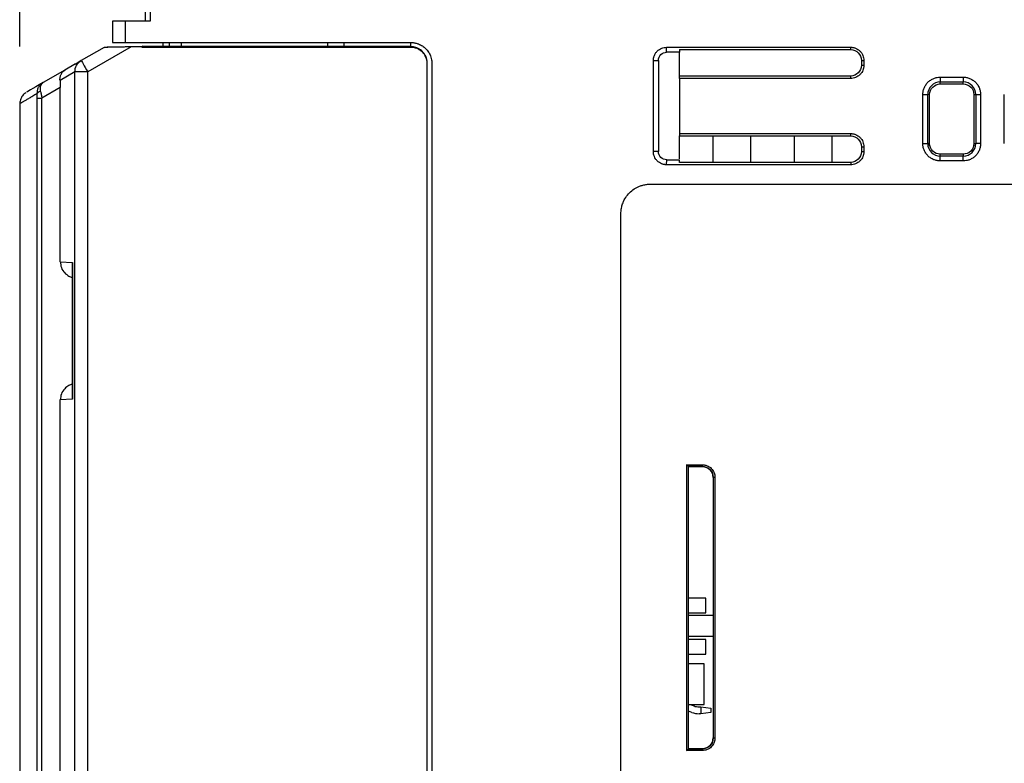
# Model space of a CAD drawing. Header units: inches. Extents: x 0 to 559, y 0 to 432.
# Tile 18 of 28: x 298 to 358, y 274 to 320. Entities that reach past the tile are written whole.
import ezdxf

# ---------------------------------------------------------------- set-up
doc = ezdxf.new("R2010")
doc.units = ezdxf.units.IN
doc.header["$LTSCALE"] = 10
doc.header["$MEASUREMENT"] = 0
doc.layers.add('DIMENSIONS', color=140, linetype='Continuous')
doc.dimstyles.get("Standard").update_dxf_attribs({"dimtxt": 5, "dimasz": 5, "dimexe": 2.5, "dimexo": 3.5, "dimgap": 1, "dimtad": 0, "dimtih": 1, "dimtoh": 1, "dimdec": 1, "dimzin": 0, "dimdsep": 46, "dimtxsty": 'Standard', "dimcen": 0, "dimadec": 0, "dimazin": 0, "dimtfac": 1, "dimtdec": 1, "dimtofl": 0, "dimtmove": 0, "dimatfit": 3, "dimfxl": 0, "dimtolj": 1, "dimtzin": 0, "dimarcsym": 0})

# ---------------------------------------------------------------- blocks, each defined once
blk = doc.blocks.new('*D18')
at = {"layer": 'DEFPOINTS', "color": 0}
for p in [(423.048, 401.719), (423.048, 369.115), (298.048, 314.562)]:
    blk.add_point(p, dxfattribs=at)
at = {"layer": 'DIMENSIONS', "color": 0, "lineweight": -2}
for p, q in [((298.048, 318.062), (298.048, 404.219)), ((423.048, 372.615), (423.048, 404.219)), ((303.048, 401.719), (348.714, 401.719)), ((418.048, 401.719), (372.381, 401.719))]:
    blk.add_line(p, q, dxfattribs=at)
at = {"layer": 'DIMENSIONS', "color": 0}
for points in [[(303.048, 402.552), (303.048, 400.886), (298.048, 401.719)], [(418.048, 402.552), (418.048, 400.886), (423.048, 401.719)]]:
    blk.add_solid(points, dxfattribs=at)
at = {"layer": 'DIMENSIONS', "color": 0, "char_height": 5, "attachment_point": 5}
for s, insert in [('\\A1;125.0', (360.548, 405.219)), ('\\A1;[4.92]', (360.548, 398.219))]:
    blk.add_mtext(s, dxfattribs=dict(at, insert=insert))

msp = doc.modelspace()

# ---------------------------------------------------------------- linework, layer by layer
for p, q in [((306.048, 326.04), (306.047, 319.615)), ((305.748, 321.128), (305.748, 319.615)), ((303.748, 319.615), (303.748, 318.315)), ((304.547, 318.315), (304.547, 319.615)), ((306.047, 319.615), (304.547, 319.615)), ((303.237, 318.015), (301.824, 317.2)), ((304.89, 318.044), (302.224, 316.506)), ((303.237, 318.015), (303.453, 318.019)), ((304.547, 318.315), (322.048, 318.315)), ((305.556, 318.056), (304.89, 318.044)), ((305.556, 318.056), (305.556, 318.08)), ((322.056, 318.075), (305.556, 318.08)), ((305.556, 318.015), (305.556, 318.056)), ((322.056, 318.015), (305.556, 318.015)), ((306.848, 318.079), (306.848, 318.315)), ((307.247, 318.079), (307.247, 318.315)), ((307.948, 318.315), (307.948, 318.079)), ((316.948, 318.076), (316.948, 318.315)), ((317.948, 318.315), (317.948, 318.076)), ((322.048, 318.075), (322.048, 318.315)), ((322.056, 318.061), (322.056, 318.075)), ((322.056, 318.061), (322.056, 318.015)), ((337.747, 318.022), (349.048, 318.022)), ((337.747, 318.022), (337.748, 318.006)), ((338.548, 317.875), (338.548, 317.715)), ((338.548, 317.875), (349.048, 317.875)), ((349.048, 317.875), (349.048, 318.022)), ((338.548, 317.715), (337.749, 317.715)), ((338.548, 316.256), (338.548, 317.715)), ((301.477, 316.999), (300.812, 316.616)), ((301.824, 317.2), (301.63, 317.088)), ((301.727, 317.143), (301.824, 317.2)), ((323.056, 317.015), (323.056, 317.053)), ((323.056, 263.651), (323.056, 317.015)), ((323.348, 317.015), (323.348, 263.568)), ((336.941, 311.615), (336.941, 317.215)), ((336.941, 317.215), (337.248, 317.215)), ((337.248, 317.215), (337.248, 316.577)), ((349.707, 317.215), (349.707, 316.915)), ((349.707, 317.215), (349.855, 317.215)), ((349.707, 316.915), (349.855, 316.915)), ((349.855, 317.215), (349.855, 316.915)), ((300.812, 316.616), (299.487, 315.85)), ((301.437, 316.507), (300.521, 315.978)), ((301.437, 261.378), (301.437, 316.507)), ((302.224, 261.378), (302.224, 316.506)), ((337.248, 316.577), (337.248, 312.288)), ((349.048, 316.256), (338.548, 316.256)), ((338.548, 316.108), (338.548, 316.256)), ((349.048, 316.108), (338.548, 316.108)), ((338.548, 316.108), (338.548, 312.722)), ((349.048, 316.108), (349.048, 316.256)), ((354.547, 316.188), (355.948, 316.188)), ((300.539, 315.558), (299.406, 314.904)), ((300.539, 304.847), (300.539, 315.558)), ((354.547, 315.775), (354.548, 315.89)), ((354.547, 315.775), (355.948, 315.775)), ((354.547, 315.775), (355.948, 315.775)), ((354.548, 315.89), (355.948, 315.89)), ((355.948, 315.775), (355.948, 315.89)), ((299.118, 315.174), (299.131, 315.3)), ((299.122, 266.268), (299.122, 314.904)), ((299.406, 266.263), (299.406, 314.904)), ((353.475, 312.115), (353.475, 315.115)), ((353.773, 312.115), (353.773, 315.115)), ((353.888, 315.115), (353.773, 315.115)), ((353.888, 312.115), (353.888, 315.115)), ((353.888, 311.986), (353.888, 315.115)), ((356.607, 315.115), (356.722, 315.115)), ((356.607, 315.115), (356.607, 312.115)), ((356.607, 315.115), (356.607, 311.986)), ((356.722, 315.115), (356.722, 312.115)), ((357.02, 315.115), (357.02, 312.115)), ((358.475, 312.115), (358.475, 315.115)), ((298.056, 314.563), (298.056, 241.415)), ((338.548, 312.722), (349.048, 312.722)), ((338.548, 312.722), (338.548, 312.575)), ((338.548, 312.575), (349.048, 312.575)), ((338.548, 311.18), (338.548, 312.575)), ((340.607, 310.956), (340.607, 312.575)), ((342.888, 312.575), (342.888, 310.956)), ((345.607, 310.956), (345.607, 312.575)), ((347.888, 312.575), (347.888, 310.956)), ((349.048, 312.575), (349.048, 312.722)), ((337.248, 312.288), (337.248, 311.615)), ((349.707, 311.915), (349.707, 311.615)), ((349.707, 311.915), (349.855, 311.915)), ((349.855, 311.915), (349.855, 311.615)), ((353.888, 312.115), (353.773, 312.115)), ((356.607, 312.115), (356.722, 312.115)), ((337.248, 311.615), (336.941, 311.615)), ((349.707, 311.615), (349.855, 311.615)), ((354.548, 311.341), (354.547, 311.456)), ((355.948, 311.456), (354.547, 311.456)), ((355.948, 311.341), (354.548, 311.341)), ((355.948, 311.456), (355.948, 311.341)), ((337.747, 310.808), (337.753, 311.116)), ((349.048, 310.808), (337.747, 310.808)), ((337.753, 311.116), (338.538, 311.115)), ((338.538, 310.956), (338.538, 311.115)), ((349.048, 310.956), (338.538, 310.956)), ((349.048, 310.956), (349.048, 310.808)), ((355.948, 311.043), (354.547, 311.043)), ((336.747, 309.615), (378.948, 309.615)), ((334.948, 262.991), (334.948, 307.815)), ((300.539, 304.847), (301.278, 304.808)), ((301.262, 304.636), (301.262, 296.595)), ((301.278, 304.808), (301.278, 296.422)), ((301.284, 304.636), (301.278, 304.808)), ((301.278, 296.422), (300.539, 296.383)), ((300.539, 266.244), (300.539, 296.383)), ((301.278, 296.422), (301.284, 296.595)), ((338.977, 292.385), (339.95, 292.385)), ((338.977, 292.385), (338.977, 274.845)), ((339.088, 292.275), (338.977, 292.385)), ((339.088, 292.275), (339.951, 292.275)), ((339.088, 274.956), (339.088, 292.275)), ((339.948, 292.275), (339.088, 292.275)), ((339.951, 292.275), (339.95, 292.385)), ((340.607, 291.618), (340.718, 291.618)), ((340.607, 291.618), (340.607, 275.613)), ((340.718, 291.618), (340.718, 275.613)), ((340.156, 284.205), (339.088, 284.205)), ((340.156, 283.305), (340.156, 284.205)), ((339.088, 283.305), (340.156, 283.305)), ((339.088, 283.165), (340.607, 283.165)), ((339.088, 281.865), (340.607, 281.865)), ((340.156, 281.665), (339.088, 281.665)), ((340.156, 280.765), (340.156, 281.665)), ((339.088, 280.765), (340.156, 280.765)), ((340.056, 280.165), (339.088, 280.165)), ((340.056, 277.665), (340.056, 280.165)), ((339.088, 277.665), (340.056, 277.665)), ((339.201, 277.665), (339.437, 277.58)), ((339.744, 277.525), (339.856, 277.525)), ((339.856, 277.525), (339.856, 277.105)), ((339.856, 277.525), (340.456, 277.446)), ((340.456, 277.446), (340.456, 277.184)), ((339.293, 277.185), (339.088, 277.259)), ((339.856, 277.105), (339.744, 277.105)), ((340.456, 277.184), (339.856, 277.105)), ((340.718, 275.613), (340.607, 275.613)), ((338.977, 274.845), (339.088, 274.956)), ((339.95, 274.956), (339.088, 274.956)), ((339.088, 274.956), (339.948, 274.956)), ((339.95, 274.956), (339.95, 274.845)), ((339.95, 274.845), (338.977, 274.845))]:
    msp.add_line(p, q)
for centre, radius, start, end in [((354.548, 315.115), 0.775, 90, 179.99738), ((355.948, 315.115), 0.775, 360, 90), ((354.548, 312.115), 0.775, 180.00263, 269.99738), ((355.948, 312.115), 0.775, 270, 359.99738), ((339.744, 278.425), 0.9, 250, 270), ((339.744, 278.425), 1.32, 250, 270)]:
    msp.add_arc(centre, radius, start, end)
for points, knots in [([(304.547, 319.615), (304.338, 319.615), (304.13, 319.615), (303.834, 319.615), (303.748, 319.615), (303.748, 319.615)], [0, 0, 0, 0, 0.5, 0.5, 1, 1, 1, 1]), ([(304.89, 318.044), (304.83, 318.043), (304.722, 318.042), (304.576, 318.04), (304.463, 318.038), (304.382, 318.036), (304.25, 318.032), (304.072, 318.03), (303.836, 318.026), (303.63, 318.022), (303.473, 318.019), (303.371, 318.018), (303.3, 318.016), (303.247, 318.015), (303.24, 318.015), (303.237, 318.015)], [0, 0, 0, 0, 0.089847, 0.163517, 0.221007, 0.262317, 0.287447, 0.422732, 0.538738, 0.662638, 0.765623, 0.823651, 0.877596, 0.939885, 1, 1, 1, 1]), ([(303.748, 318.315), (303.748, 318.315), (303.834, 318.315), (304.13, 318.315), (304.338, 318.315), (304.547, 318.315)], [0, 0, 0, 0, 0.5, 0.5, 1, 1, 1, 1]), ([(322.048, 318.315), (322.081, 318.315), (322.146, 318.313), (322.243, 318.302), (322.339, 318.284), (322.434, 318.258), (322.579, 318.207), (322.767, 318.11), (322.973, 317.941), (323.142, 317.734), (323.249, 317.527), (323.31, 317.34), (323.342, 317.179), (323.346, 317.07), (323.348, 317.015)], [0, 0, 0, 0, 0.048273, 0.096152, 0.143914, 0.191835, 0.240189, 0.369987, 0.500048, 0.629846, 0.759906, 0.840095, 0.919698, 1, 1, 1, 1]), ([(323.056, 317.053), (323.055, 317.083), (323.054, 317.145), (323.04, 317.238), (323.019, 317.331), (322.987, 317.424), (322.946, 317.515), (322.894, 317.603), (322.833, 317.687), (322.752, 317.778), (322.643, 317.872), (322.506, 317.956), (322.358, 318.016), (322.209, 318.053), (322.107, 318.058), (322.056, 318.061)], [0, 0, 0, 0, 0.057481, 0.116321, 0.176539, 0.238154, 0.301182, 0.36564, 0.431541, 0.498899, 0.596647, 0.705982, 0.803911, 0.901916, 1, 1, 1, 1]), ([(323.056, 317.015), (323.055, 317.047), (323.053, 317.113), (323.039, 317.21), (323.015, 317.305), (322.971, 317.428), (322.893, 317.574), (322.769, 317.726), (322.616, 317.852), (322.442, 317.944), (322.253, 318.005), (322.122, 318.012), (322.056, 318.015)], [0, 0, 0, 0, 0.062561, 0.1247, 0.187023, 0.250134, 0.374766, 0.500339, 0.62385, 0.750455, 0.874621, 1, 1, 1, 1]), ([(336.941, 317.215), (336.941, 317.241), (336.943, 317.291), (336.954, 317.367), (336.971, 317.441), (337.006, 317.54), (337.068, 317.661), (337.173, 317.789), (337.301, 317.895), (337.444, 317.968), (337.595, 318.014), (337.696, 318.019), (337.747, 318.022)], [0, 0, 0, 0, 0.060246, 0.120005, 0.179816, 0.240217, 0.369961, 0.500129, 0.629874, 0.760042, 0.879918, 1, 1, 1, 1]), ([(349.048, 318.022), (349.073, 318.022), (349.124, 318.02), (349.199, 318.009), (349.273, 317.991), (349.373, 317.957), (349.494, 317.895), (349.622, 317.79), (349.727, 317.662), (349.801, 317.518), (349.846, 317.368), (349.852, 317.266), (349.855, 317.215)], [0, 0, 0, 0, 0.060244, 0.120002, 0.179811, 0.24021, 0.369958, 0.500129, 0.629878, 0.76005, 0.879922, 1, 1, 1, 1]), ([(349.048, 317.875), (349.221, 317.875), (349.392, 317.804), (349.636, 317.56), (349.707, 317.388), (349.707, 317.215)], [0, 0, 0, 0, 0.5, 0.5, 1, 1, 1, 1]), ([(337.248, 317.215), (337.248, 317.346), (337.302, 317.476), (337.488, 317.661), (337.618, 317.715), (337.749, 317.715)], [0, 0, 0, 0, 0.5, 0.5, 1, 1, 1, 1]), ([(301.437, 316.507), (301.434, 316.647), (301.469, 316.787), (301.604, 317.029), (301.704, 317.131), (301.824, 317.2)], [0, 0, 0, 0, 0.5, 0.5, 1, 1, 1, 1]), ([(301.477, 316.999), (301.477, 316.999), (301.477, 316.997), (301.477, 316.982), (301.477, 316.974)], [0, 0, 0, 0, 0.521198, 1, 1, 1, 1]), ([(301.824, 317.2), (301.824, 317.2), (301.867, 317.125), (302.015, 316.868), (302.119, 316.688), (302.224, 316.506)], [0, 0, 0, 0, 0.5, 0.5, 1, 1, 1, 1]), ([(349.855, 316.915), (349.854, 316.89), (349.852, 316.839), (349.841, 316.764), (349.824, 316.69), (349.789, 316.59), (349.727, 316.469), (349.622, 316.341), (349.494, 316.236), (349.351, 316.162), (349.2, 316.116), (349.098, 316.111), (349.048, 316.108)], [0, 0, 0, 0, 0.060245, 0.120003, 0.179813, 0.240212, 0.369959, 0.500129, 0.629877, 0.760047, 0.87992, 1, 1, 1, 1]), ([(349.707, 316.915), (349.707, 316.742), (349.636, 316.571), (349.392, 316.327), (349.22, 316.256), (349.048, 316.256)], [0, 0, 0, 0, 0.5, 0.5, 1, 1, 1, 1]), ([(300.521, 315.978), (300.52, 316.003), (300.517, 316.055), (300.521, 316.132), (300.532, 316.208), (300.552, 316.284), (300.582, 316.363), (300.63, 316.449), (300.704, 316.542), (300.774, 316.589), (300.812, 316.616)], [0, 0, 0, 0, 0.084584, 0.174455, 0.269837, 0.370917, 0.477855, 0.611368, 0.785404, 1, 1, 1, 1]), ([(302.224, 316.506), (302.038, 316.506), (301.854, 316.506), (301.569, 316.507), (301.47, 316.507), (301.437, 316.507)], [0, 0, 0, 0, 0.5, 0.5, 1, 1, 1, 1]), ([(353.475, 315.115), (353.476, 315.149), (353.478, 315.216), (353.493, 315.316), (353.516, 315.414), (353.561, 315.547), (353.644, 315.708), (353.783, 315.878), (353.954, 316.018), (354.144, 316.116), (354.345, 316.177), (354.479, 316.184), (354.547, 316.188)], [0, 0, 0, 0, 0.060046, 0.119752, 0.179653, 0.240279, 0.369345, 0.500167, 0.62915, 0.760055, 0.87954, 1, 1, 1, 1]), ([(354.547, 316.188), (354.547, 316.115), (354.547, 316.043), (354.547, 315.935), (354.547, 315.899), (354.548, 315.89)], [0, 0, 0, 0, 0.5, 0.5, 1, 1, 1, 1]), ([(355.948, 316.188), (355.981, 316.187), (356.049, 316.185), (356.148, 316.17), (356.247, 316.147), (356.379, 316.101), (356.54, 316.018), (356.71, 315.879), (356.85, 315.709), (356.948, 315.519), (357.009, 315.318), (357.016, 315.183), (357.02, 315.115)], [0, 0, 0, 0, 0.06004, 0.11974, 0.179635, 0.240255, 0.369306, 0.500115, 0.629084, 0.759975, 0.879471, 1, 1, 1, 1]), ([(355.948, 316.188), (355.948, 316.115), (355.948, 316.043), (355.948, 315.935), (355.948, 315.899), (355.948, 315.89)], [0, 0, 0, 0, 0.5, 0.5, 1, 1, 1, 1]), ([(299.131, 315.3), (299.133, 315.327), (299.14, 315.423), (299.207, 315.573), (299.322, 315.738), (299.432, 315.813), (299.487, 315.85)], [0, 0, 0, 0, 0.110169, 0.393514, 0.695838, 1, 1, 1, 1]), ([(299.332, 315.298), (299.305, 315.433), (299.309, 315.553), (299.366, 315.742), (299.418, 315.81), (299.487, 315.85)], [0, 0, 0, 0, 0.5, 0.5, 1, 1, 1, 1]), ([(300.521, 315.978), (300.524, 315.953), (300.528, 315.901), (300.533, 315.82), (300.536, 315.735), (300.538, 315.648), (300.538, 315.588), (300.539, 315.558)], [0, 0, 0, 0, 0.19555, 0.391512, 0.589735, 0.792003, 1, 1, 1, 1]), ([(353.888, 315.115), (353.888, 315.288), (353.959, 315.46), (354.203, 315.704), (354.375, 315.775), (354.547, 315.775)], [0, 0, 0, 0, 0.5, 0.5, 1, 1, 1, 1]), ([(355.948, 315.775), (356.121, 315.775), (356.292, 315.704), (356.536, 315.46), (356.607, 315.288), (356.607, 315.115)], [0, 0, 0, 0, 0.5, 0.5, 1, 1, 1, 1]), ([(298.423, 315.232), (298.384, 315.205), (298.303, 315.149), (298.193, 315.021), (298.096, 314.837), (298.043, 314.669), (298.059, 314.571), (298.06, 314.563)], [0, 0, 0, 0, 0.181607, 0.370918, 0.626595, 0.970622, 1, 1, 1, 1]), ([(299.118, 315.174), (299.071, 315.148), (298.979, 315.094), (298.852, 315.021), (298.734, 314.953), (298.626, 314.891), (298.527, 314.834), (298.437, 314.782), (298.357, 314.736), (298.286, 314.695), (298.225, 314.66), (298.173, 314.63), (298.13, 314.605), (298.097, 314.586), (298.074, 314.573), (298.059, 314.564), (298.057, 314.563), (298.056, 314.563)], [0, 0, 0, 0, 0.066705, 0.133401, 0.200091, 0.266773, 0.33345, 0.400121, 0.466786, 0.533448, 0.600105, 0.66676, 0.733411, 0.80006, 0.866708, 0.933354, 1, 1, 1, 1]), ([(299.332, 315.298), (299.275, 315.289), (299.219, 315.271), (299.142, 315.226), (299.121, 315.199), (299.118, 315.174)], [0, 0, 0, 0, 0.5, 0.5, 1, 1, 1, 1]), ([(299.122, 314.904), (299.122, 314.928), (299.122, 314.975), (299.121, 315.045), (299.12, 315.112), (299.118, 315.153), (299.118, 315.174)], [0, 0, 0, 0, 0.257263, 0.507499, 0.753948, 1, 1, 1, 1]), ([(299.122, 314.904), (299.127, 314.904), (299.158, 314.904), (299.266, 314.904), (299.34, 314.904), (299.406, 314.904)], [0, 0, 0, 0, 0.5, 0.5, 1, 1, 1, 1]), ([(299.332, 315.298), (299.337, 315.271), (299.348, 315.214), (299.366, 315.12), (299.385, 315.016), (299.399, 314.942), (299.406, 314.904)], [0, 0, 0, 0, 0.220246, 0.460264, 0.720156, 1, 1, 1, 1]), ([(353.475, 315.115), (353.548, 315.115), (353.62, 315.115), (353.728, 315.115), (353.764, 315.115), (353.773, 315.115)], [0, 0, 0, 0, 0.5, 0.5, 1, 1, 1, 1]), ([(356.722, 315.115), (356.731, 315.115), (356.767, 315.115), (356.875, 315.115), (356.948, 315.115), (357.02, 315.115)], [0, 0, 0, 0, 0.5, 0.5, 1, 1, 1, 1]), ([(349.048, 312.722), (349.073, 312.722), (349.124, 312.72), (349.199, 312.709), (349.273, 312.691), (349.373, 312.657), (349.494, 312.595), (349.622, 312.49), (349.727, 312.362), (349.801, 312.218), (349.846, 312.068), (349.852, 311.966), (349.855, 311.915)], [0, 0, 0, 0, 0.060244, 0.120002, 0.179811, 0.24021, 0.369958, 0.500129, 0.629878, 0.76005, 0.879922, 1, 1, 1, 1]), ([(349.048, 312.575), (349.221, 312.575), (349.392, 312.504), (349.636, 312.26), (349.707, 312.088), (349.707, 311.915)], [0, 0, 0, 0, 0.5, 0.5, 1, 1, 1, 1]), ([(354.547, 311.043), (354.514, 311.044), (354.447, 311.046), (354.347, 311.06), (354.248, 311.084), (354.116, 311.129), (353.955, 311.212), (353.785, 311.351), (353.645, 311.522), (353.547, 311.712), (353.486, 311.912), (353.479, 312.047), (353.475, 312.115)], [0, 0, 0, 0, 0.060046, 0.119752, 0.179653, 0.240279, 0.369345, 0.500167, 0.62915, 0.760055, 0.87954, 1, 1, 1, 1]), ([(353.475, 312.115), (353.548, 312.115), (353.62, 312.115), (353.728, 312.115), (353.764, 312.115), (353.773, 312.115)], [0, 0, 0, 0, 0.5, 0.5, 1, 1, 1, 1]), ([(354.547, 311.456), (354.375, 311.456), (354.203, 311.527), (353.959, 311.771), (353.888, 311.942), (353.888, 312.115)], [0, 0, 0, 0, 0.5, 0.5, 1, 1, 1, 1]), ([(357.02, 312.115), (357.019, 312.081), (357.017, 312.014), (357.003, 311.914), (356.979, 311.816), (356.934, 311.683), (356.851, 311.522), (356.712, 311.353), (356.541, 311.213), (356.351, 311.115), (356.15, 311.053), (356.015, 311.046), (355.948, 311.043)], [0, 0, 0, 0, 0.06004, 0.11974, 0.179635, 0.240255, 0.369306, 0.500115, 0.629084, 0.759975, 0.879471, 1, 1, 1, 1]), ([(356.607, 312.115), (356.607, 311.942), (356.536, 311.771), (356.292, 311.527), (356.12, 311.456), (355.948, 311.456)], [0, 0, 0, 0, 0.5, 0.5, 1, 1, 1, 1]), ([(357.02, 312.115), (356.948, 312.115), (356.875, 312.115), (356.767, 312.115), (356.731, 312.115), (356.722, 312.115)], [0, 0, 0, 0, 0.5, 0.5, 1, 1, 1, 1]), ([(337.747, 310.808), (337.722, 310.809), (337.671, 310.81), (337.596, 310.821), (337.522, 310.839), (337.422, 310.873), (337.301, 310.936), (337.173, 311.041), (337.068, 311.169), (336.995, 311.312), (336.949, 311.463), (336.943, 311.564), (336.941, 311.615)], [0, 0, 0, 0, 0.060245, 0.120003, 0.179813, 0.240212, 0.369959, 0.500129, 0.629877, 0.760047, 0.87992, 1, 1, 1, 1]), ([(337.753, 311.116), (337.621, 311.114), (337.49, 311.168), (337.303, 311.353), (337.248, 311.484), (337.248, 311.615)], [0, 0, 0, 0, 0.5, 0.5, 1, 1, 1, 1]), ([(349.855, 311.615), (349.854, 311.59), (349.852, 311.539), (349.841, 311.464), (349.824, 311.39), (349.789, 311.29), (349.727, 311.169), (349.622, 311.041), (349.494, 310.936), (349.351, 310.862), (349.2, 310.816), (349.098, 310.811), (349.048, 310.808)], [0, 0, 0, 0, 0.060245, 0.120003, 0.179813, 0.240212, 0.369959, 0.500129, 0.629877, 0.760047, 0.87992, 1, 1, 1, 1]), ([(349.707, 311.615), (349.707, 311.442), (349.636, 311.271), (349.392, 311.027), (349.22, 310.956), (349.048, 310.956)], [0, 0, 0, 0, 0.5, 0.5, 1, 1, 1, 1]), ([(354.547, 311.043), (354.547, 311.115), (354.547, 311.187), (354.547, 311.296), (354.548, 311.332), (354.548, 311.341)], [0, 0, 0, 0, 0.5, 0.5, 1, 1, 1, 1]), ([(355.948, 311.043), (355.948, 311.115), (355.948, 311.187), (355.948, 311.296), (355.948, 311.332), (355.948, 311.341)], [0, 0, 0, 0, 0.5, 0.5, 1, 1, 1, 1]), ([(334.948, 307.815), (334.949, 307.861), (334.95, 307.951), (334.966, 308.086), (334.991, 308.219), (335.027, 308.35), (335.098, 308.551), (335.232, 308.811), (335.466, 309.096), (335.752, 309.331), (336.039, 309.479), (336.298, 309.563), (336.521, 309.607), (336.672, 309.613), (336.747, 309.615)], [0, 0, 0, 0, 0.048284, 0.09617, 0.143931, 0.191846, 0.240189, 0.370024, 0.500048, 0.629883, 0.759908, 0.840111, 0.919714, 1, 1, 1, 1]), ([(300.539, 304.847), (300.552, 304.727), (300.579, 304.478), (300.781, 304.168), (301.025, 303.987), (301.189, 303.905), (301.259, 303.892), (301.262, 303.891)], [0, 0, 0, 0, 0.2810694, 0.5798357, 0.832617, 0.9913286, 1, 1, 1, 1]), ([(301.262, 297.339), (301.259, 297.339), (301.189, 297.325), (301.025, 297.243), (300.781, 297.062), (300.579, 296.752), (300.552, 296.504), (300.539, 296.383)], [0, 0, 0, 0, 0.008654, 0.167359, 0.420164, 0.718917, 1, 1, 1, 1]), ([(340.607, 291.615), (340.607, 291.788), (340.536, 291.96), (340.292, 292.204), (340.12, 292.275), (339.948, 292.275)], [0, 0, 0, 0, 0.5, 0.5, 1, 1, 1, 1]), ([(339.95, 292.385), (339.974, 292.385), (340.023, 292.383), (340.094, 292.373), (340.164, 292.356), (340.259, 292.323), (340.375, 292.264), (340.496, 292.164), (340.596, 292.042), (340.666, 291.906), (340.71, 291.763), (340.715, 291.666), (340.718, 291.618)], [0, 0, 0, 0, 0.0602402, 0.1199963, 0.179807, 0.2402096, 0.3699469, 0.5001292, 0.6298667, 0.7600492, 0.8799161, 1, 1, 1, 1]), ([(339.951, 292.275), (340.122, 292.275), (340.293, 292.204), (340.536, 291.961), (340.607, 291.79), (340.607, 291.618)], [0, 0, 0, 0, 0.5, 0.5, 1, 1, 1, 1]), ([(339.948, 274.956), (340.12, 274.956), (340.292, 275.027), (340.536, 275.271), (340.607, 275.442), (340.607, 275.615)], [0, 0, 0, 0, 0.5, 0.5, 1, 1, 1, 1]), ([(340.718, 275.613), (340.717, 275.588), (340.716, 275.54), (340.705, 275.469), (340.688, 275.398), (340.656, 275.303), (340.596, 275.188), (340.497, 275.066), (340.375, 274.966), (340.238, 274.896), (340.095, 274.853), (339.999, 274.848), (339.95, 274.845)], [0, 0, 0, 0, 0.060241, 0.119998, 0.179809, 0.240212, 0.369948, 0.500129, 0.629865, 0.760047, 0.879915, 1, 1, 1, 1]), ([(340.607, 275.613), (340.607, 275.441), (340.536, 275.27), (340.293, 275.026), (340.122, 274.956), (339.95, 274.956)], [0, 0, 0, 0, 0.5, 0.5, 1, 1, 1, 1])]:
    msp.add_open_spline(points, degree=3, knots=knots)
for points in [[(337.749, 317.715), (337.749, 317.812), (337.748, 317.909), (337.748, 318.006)], [(301.63, 317.088), (301.575, 317.056), (301.524, 317.018), (301.477, 316.974)], [(299.487, 315.85), (298.8, 315.454), (298.457, 315.255), (298.457, 315.256)]]:
    msp.add_open_spline(points, degree=3)

# ---------------------------------------------------------------- dimensions: what is measured, and where the dimension line sits
at = {"layer": 'DIMENSIONS'}
dim = msp.add_linear_dim(base=(423.048, 401.719), p1=(298.048, 314.562), p2=(423.048, 369.115), dimstyle='Standard', override={"dimpost": '\\X'}, dxfattribs=at)
dim.commit()
dim.dimension.update_dxf_attribs({"geometry": '*D18', "text_midpoint": (360.548, 401.719)})

doc.saveas('drawing.dxf')
